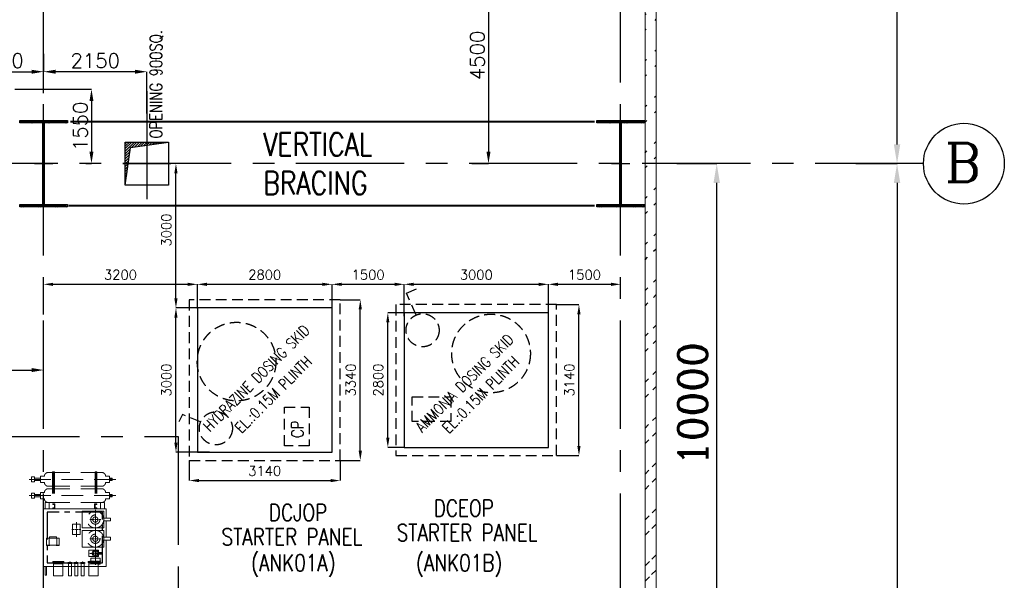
# Model space of a CAD drawing. Header units: inches. Extents: x 0 to 1544102, y 0 to 23144100.
# Tile 90 of 203: x 259840 to 280317, y 132421 to 144079. Entities that reach past the tile are written whole.
import ezdxf

# ---------------------------------------------------------------- set-up
doc = ezdxf.new("R2010")
doc.units = ezdxf.units.IN
doc.header["$LTSCALE"] = 1800
doc.header["$MEASUREMENT"] = 0
for name, pattern in [('CENTER', [2, 1.25, -0.25, 0.25, -0.25]), ('CENTERX2', [4, 2.5, -0.5, 0.5, -0.5]), ('HIDDEN', [0.375, 0.25, -0.125])]:
    doc.linetypes.add(name, pattern=pattern)
doc.layers.get('0').update_dxf_attribs({"color": 253})
for name, color, linetype in [('Aux Cols', 1, 'Continuous'), ('BRACING', 1, 'HIDDEN'), ('CEN', 2, 'CENTER'), ('COL', 1, 'Continuous'), ('GRID', 251, 'CENTER'), ('OPENING', 40, 'Continuous')]:
    doc.layers.add(name, color=color, linetype=linetype)
for name, color, linetype, lineweight in [('DIM', 4, 'Continuous', 18), ('EQPT', 8, 'HIDDEN', 9), ('EQUIP', 8, 'Continuous', 9), ('TEXT', 3, 'Continuous', 18), ('WALL', 6, 'Continuous', 18)]:
    doc.layers.add(name, color=color, linetype=linetype, lineweight=lineweight)
doc.styles.add('ROMANC', font='ROMANC.SHX')
doc.styles.add('ROMANS', font='romans.shx')
doc.dimstyles.new('K2', dxfattribs={"dimtxt": 600, "dimasz": 400, "dimexe": 200, "dimexo": 200, "dimgap": 200, "dimtad": 1, "dimdec": 0, "dimzin": 0, "dimdsep": 46, "dimtxsty": 'ROMANC', "dimcen": 0.09, "dimclrd": 256, "dimclrt": 4, "dimadec": 0, "dimazin": 0, "dimtfac": 1, "dimtdec": 0, "dimtofl": 0, "dimtmove": 1, "dimatfit": 3, "dimfxl": 0.18, "dimtolj": 1, "dimtzin": 0, "dimarcsym": 0})
doc.dimstyles.new('STANDARD1', dxfattribs={"dimtxt": 300, "dimasz": 250, "dimexe": 0, "dimexo": 0, "dimgap": 80, "dimtad": 1, "dimdec": 0, "dimzin": 0, "dimdsep": 46, "dimtxsty": 'ROMANS', "dimcen": 0, "dimclrd": 4, "dimclre": 4, "dimclrt": 4, "dimadec": 0, "dimazin": 0, "dimtfac": 0.09, "dimtdec": 0, "dimtix": 1, "dimtofl": 0, "dimtmove": 0, "dimatfit": 3, "dimfxl": 1, "dimtolj": 1, "dimtzin": 0, "dimarcsym": 0})

# ---------------------------------------------------------------- blocks, each defined once
blk = doc.blocks.new('*D76')
at = {"layer": 'DIM', "color": 0, "lineweight": -2, "transparency": 16777216}
for p, q in [((277231, 141085), (278086, 141085)), ((277231, 111085), (278086, 111085))]:
    blk.add_line(p, q, dxfattribs=at)
at = {"layer": 'DIM', "lineweight": -2, "transparency": 16777216}
blk.add_line((278086, 140685), (278086, 111485), dxfattribs=at)
at = {"layer": 'DIM', "transparency": 16777216}
for points in [[(278020, 140685), (278153, 140685), (278086, 141085)], [(278020, 111485), (278153, 111485), (278086, 111085)]]:
    blk.add_solid(points, dxfattribs=at)
at = {"layer": 'DIM', "color": 4, "transparency": 16777216, "insert": (277586, 126085), "char_height": 600, "attachment_point": 5, "rotation": 90, "style": 'ROMANC'}
blk.add_mtext('\\A1;30000', dxfattribs=at)
blk = doc.blocks.new('*D77')
at = {"layer": 'DIM', "color": 0, "lineweight": -2, "transparency": 16777216}
for p, q in [((277457, 154085), (278086, 154085)), ((277457, 141085), (278086, 141085))]:
    blk.add_line(p, q, dxfattribs=at)
at = {"layer": 'DIM', "lineweight": -2, "transparency": 16777216}
blk.add_line((278086, 141485), (278086, 153685), dxfattribs=at)
at = {"layer": 'DIM', "transparency": 16777216}
for points in [[(278020, 153685), (278153, 153685), (278086, 154085)], [(278020, 141485), (278153, 141485), (278086, 141085)]]:
    blk.add_solid(points, dxfattribs=at)
at = {"layer": 'DIM', "color": 4, "transparency": 16777216, "insert": (277586, 147585), "char_height": 600, "attachment_point": 5, "rotation": 90, "style": 'ROMANC'}
blk.add_mtext('\\A1;13000', dxfattribs=at)
blk = doc.blocks.new('*D62')
at = {"layer": 'DIM', "color": 0, "lineweight": -2, "transparency": 16777216}
for p, q in [((273508, 141085), (274336, 141085)), ((273508, 131085), (274336, 131085))]:
    blk.add_line(p, q, dxfattribs=at)
at = {"layer": 'DIM', "lineweight": -2, "transparency": 16777216}
blk.add_line((274336, 131485), (274336, 140685), dxfattribs=at)
at = {"layer": 'DIM', "transparency": 16777216}
for points in [[(274270, 140685), (274403, 140685), (274336, 141085)], [(274270, 131485), (274403, 131485), (274336, 131085)]]:
    blk.add_solid(points, dxfattribs=at)
at = {"layer": 'DIM', "color": 4, "transparency": 16777216, "insert": (273836, 136085), "char_height": 600, "attachment_point": 5, "rotation": 90, "style": 'ROMANC'}
blk.add_mtext('\\A1;10000', dxfattribs=at)
blk = doc.blocks.new('B-ROW COLUMN')
at = {"layer": 'COL'}
h = blk.add_hatch(dxfattribs=at)
h.set_pattern_fill('ANSI31', color=256, scale=200, style=0)
h.set_pattern_definition([(45, (155648.048, 63141.767), (-17.67767, 17.67767), [])])
h.paths.add_polyline_path([(171095, 85178), (172085, 85178), (172085, 85128), (171095, 85128)])
h.paths.add_polyline_path([(171574, 86878), (171606, 86878), (171606, 85178), (171574, 85178)])
h.paths.add_polyline_path([(171095, 86928), (172085, 86928), (172085, 86878), (171095, 86878)])
blk.add_line((171590, 85128), (171590, 86928))
at = {"layer": 'CEN'}
for p, q in [((171590, 85128), (171590, 86928)), ((171399, 86028), (171782, 86028))]:
    blk.add_line(p, q, dxfattribs=at)
at = {"layer": 'COL'}
for points in [[(171095, 86928), (172085, 86928), (172085, 86878), (171095, 86878)], [(171574, 86878), (171606, 86878), (171606, 85178), (171574, 85178)], [(171095, 85178), (172085, 85178), (172085, 85128), (171095, 85128)]]:
    blk.add_lwpolyline(points, close=True, dxfattribs=at)
blk = doc.blocks.new('*D92')
at = {"layer": 'DIM', "color": 4, "lineweight": -2, "transparency": 16777216}
for p, q in [((256636, 136324), (256636, 136793)), ((256886, 136793), (260086, 136793)), ((260336, 136642), (260336, 136793))]:
    blk.add_line(p, q, dxfattribs=at)
at = {"layer": 'DIM', "color": 4, "transparency": 16777216}
for points in [[(256886, 136835), (256886, 136751), (256636, 136793)], [(260086, 136835), (260086, 136751), (260336, 136793)]]:
    blk.add_solid(points, dxfattribs=at)
at = {"layer": 'DIM', "color": 4, "transparency": 16777216, "insert": (258486, 137023), "char_height": 300, "attachment_point": 5, "style": 'ROMANS'}
blk.add_mtext('\\A1;3700', dxfattribs=at)
blk = doc.blocks.new('*D113')
at = {"layer": 'DIM', "color": 4, "lineweight": -2, "transparency": 16777216}
for p, q in [((260336, 143369), (260336, 142997)), ((262236, 142997), (260586, 142997)), ((262486, 142128), (262486, 142997))]:
    blk.add_line(p, q, dxfattribs=at)
at = {"layer": 'DIM', "color": 4, "transparency": 16777216}
for points in [[(260586, 143038), (260586, 142955), (260336, 142997)], [(262236, 143038), (262236, 142955), (262486, 142997)]]:
    blk.add_solid(points, dxfattribs=at)
at = {"layer": 'DIM', "color": 4, "transparency": 16777216, "insert": (261411, 143227), "char_height": 300, "attachment_point": 5, "style": 'ROMANS'}
blk.add_mtext('\\A1;2150', dxfattribs=at)
blk = doc.blocks.new('*D114')
at = {"layer": 'DIM', "color": 4, "lineweight": -2, "transparency": 16777216}
for p, q in [((258486, 142549), (258486, 142997)), ((258736, 142997), (260086, 142997)), ((260336, 142549), (260336, 142997))]:
    blk.add_line(p, q, dxfattribs=at)
at = {"layer": 'DIM', "color": 4, "transparency": 16777216}
for points in [[(258736, 143038), (258736, 142955), (258486, 142997)], [(260086, 143038), (260086, 142955), (260336, 142997)]]:
    blk.add_solid(points, dxfattribs=at)
at = {"layer": 'DIM', "color": 4, "transparency": 16777216, "insert": (259411, 143227), "char_height": 300, "attachment_point": 5, "style": 'ROMANS'}
blk.add_mtext('\\A1;1850', dxfattribs=at)
blk = doc.blocks.new('*D102')
at = {"layer": 'DIM', "color": 4, "lineweight": -2, "transparency": 16777216}
for p, q in [((259736, 142635), (261333, 142635)), ((261333, 142385), (261333, 141335)), ((261216, 141085), (261333, 141085))]:
    blk.add_line(p, q, dxfattribs=at)
at = {"layer": 'DIM', "color": 4, "transparency": 16777216}
for points in [[(261291, 142385), (261374, 142385), (261333, 142635)], [(261291, 141335), (261374, 141335), (261333, 141085)]]:
    blk.add_solid(points, dxfattribs=at)
at = {"layer": 'DIM', "color": 4, "transparency": 16777216, "insert": (261103, 141860), "char_height": 300, "attachment_point": 5, "rotation": 90, "style": 'ROMANS'}
blk.add_mtext('\\A1;1550', dxfattribs=at)
blk = doc.blocks.new('*D335')
at = {"layer": 'DIM', "color": 0, "lineweight": -2, "transparency": 16777216}
for p, q in [((266336, 138112), (266336, 138576)), ((267836, 138014), (267836, 138576))]:
    blk.add_line(p, q, dxfattribs=at)
at = {"layer": 'DIM', "lineweight": -2, "transparency": 16777216}
blk.add_line((266536, 138576), (267636, 138576), dxfattribs=at)
at = {"layer": 'DIM', "transparency": 16777216}
for points in [[(266536, 138609), (266536, 138542), (266336, 138576)], [(267636, 138609), (267636, 138542), (267836, 138576)]]:
    blk.add_solid(points, dxfattribs=at)
at = {"layer": 'DIM', "color": 4, "transparency": 16777216, "insert": (267086, 138776), "char_height": 200, "attachment_point": 5, "style": 'ROMANC'}
blk.add_mtext('\\A1;1500', dxfattribs=at)
blk = doc.blocks.new('*D336')
at = {"layer": 'DIM', "color": 0, "lineweight": -2, "transparency": 16777216}
for p, q in [((270836, 137960), (270836, 138576)), ((272336, 138314), (272336, 138576))]:
    blk.add_line(p, q, dxfattribs=at)
at = {"layer": 'DIM', "lineweight": -2, "transparency": 16777216}
blk.add_line((271036, 138576), (272136, 138576), dxfattribs=at)
at = {"layer": 'DIM', "transparency": 16777216}
for points in [[(271036, 138609), (271036, 138542), (270836, 138576)], [(272136, 138609), (272136, 138542), (272336, 138576)]]:
    blk.add_solid(points, dxfattribs=at)
at = {"layer": 'DIM', "color": 4, "transparency": 16777216, "insert": (271586, 138776), "char_height": 200, "attachment_point": 5, "style": 'ROMANC'}
blk.add_mtext('\\A1;1500', dxfattribs=at)
blk = doc.blocks.new('*D337')
at = {"layer": 'DIM', "color": 0, "lineweight": -2, "transparency": 16777216}
for p, q in [((263786, 138085), (263090, 138085)), ((263786, 135085), (263090, 135085))]:
    blk.add_line(p, q, dxfattribs=at)
at = {"layer": 'DIM', "lineweight": -2, "transparency": 16777216}
blk.add_line((263090, 135285), (263090, 137885), dxfattribs=at)
at = {"layer": 'DIM', "transparency": 16777216}
for points in [[(263056, 137885), (263123, 137885), (263090, 138085)], [(263056, 135285), (263123, 135285), (263090, 135085)]]:
    blk.add_solid(points, dxfattribs=at)
at = {"layer": 'DIM', "color": 4, "transparency": 16777216, "insert": (262890, 136585), "char_height": 200, "attachment_point": 5, "rotation": 90, "style": 'ROMANC'}
blk.add_mtext('\\A1;3000', dxfattribs=at)
blk = doc.blocks.new('*D338')
at = {"layer": 'DIM', "color": 0, "lineweight": -2, "transparency": 16777216}
for p, q in [((263536, 138085), (263536, 138576)), ((266336, 138053), (266336, 138576))]:
    blk.add_line(p, q, dxfattribs=at)
at = {"layer": 'DIM', "lineweight": -2, "transparency": 16777216}
blk.add_line((263736, 138576), (266136, 138576), dxfattribs=at)
at = {"layer": 'DIM', "transparency": 16777216}
for points in [[(263736, 138609), (263736, 138542), (263536, 138576)], [(266136, 138609), (266136, 138542), (266336, 138576)]]:
    blk.add_solid(points, dxfattribs=at)
at = {"layer": 'DIM', "color": 4, "transparency": 16777216, "insert": (264936, 138776), "char_height": 200, "attachment_point": 5, "style": 'ROMANC'}
blk.add_mtext('\\A1;2800', dxfattribs=at)
blk = doc.blocks.new('*D339')
at = {"layer": 'DIM', "color": 0, "lineweight": -2, "transparency": 16777216}
for p, q in [((260336, 137946), (260336, 138576)), ((263536, 138073), (263536, 138576))]:
    blk.add_line(p, q, dxfattribs=at)
at = {"layer": 'DIM', "lineweight": -2, "transparency": 16777216}
blk.add_line((260536, 138576), (263336, 138576), dxfattribs=at)
at = {"layer": 'DIM', "transparency": 16777216}
for points in [[(260536, 138609), (260536, 138542), (260336, 138576)], [(263336, 138609), (263336, 138542), (263536, 138576)]]:
    blk.add_solid(points, dxfattribs=at)
at = {"layer": 'DIM', "color": 4, "transparency": 16777216, "insert": (261936, 138776), "char_height": 200, "attachment_point": 5, "style": 'ROMANC'}
blk.add_mtext('\\A1;3200', dxfattribs=at)
blk = doc.blocks.new('*D340')
at = {"layer": 'DIM', "color": 0, "lineweight": -2, "transparency": 16777216}
for p, q in [((267836, 137985), (267496, 137985)), ((267836, 135185), (267496, 135185))]:
    blk.add_line(p, q, dxfattribs=at)
at = {"layer": 'DIM', "lineweight": -2, "transparency": 16777216}
blk.add_line((267496, 135385), (267496, 137785), dxfattribs=at)
at = {"layer": 'DIM', "transparency": 16777216}
for points in [[(267462, 137785), (267529, 137785), (267496, 137985)], [(267462, 135385), (267529, 135385), (267496, 135185)]]:
    blk.add_solid(points, dxfattribs=at)
at = {"layer": 'DIM', "color": 4, "transparency": 16777216, "insert": (267296, 136585), "char_height": 200, "attachment_point": 5, "rotation": 90, "style": 'ROMANC'}
blk.add_mtext('\\A1;2800', dxfattribs=at)
blk = doc.blocks.new('*D341')
at = {"layer": 'DIM', "color": 0, "lineweight": -2, "transparency": 16777216}
for p, q in [((267836, 137914), (267836, 138576)), ((270836, 137860), (270836, 138576))]:
    blk.add_line(p, q, dxfattribs=at)
at = {"layer": 'DIM', "lineweight": -2, "transparency": 16777216}
blk.add_line((268036, 138576), (270636, 138576), dxfattribs=at)
at = {"layer": 'DIM', "transparency": 16777216}
for points in [[(268036, 138609), (268036, 138542), (267836, 138576)], [(270636, 138609), (270636, 138542), (270836, 138576)]]:
    blk.add_solid(points, dxfattribs=at)
at = {"layer": 'DIM', "color": 4, "transparency": 16777216, "insert": (269336, 138776), "char_height": 200, "attachment_point": 5, "style": 'ROMANC'}
blk.add_mtext('\\A1;3000', dxfattribs=at)
blk = doc.blocks.new('*D342')
at = {"layer": 'DIM', "color": 0, "lineweight": -2, "transparency": 16777216}
for p, q in [((263303, 141085), (263090, 141085)), ((263292, 138085), (263090, 138085))]:
    blk.add_line(p, q, dxfattribs=at)
at = {"layer": 'DIM', "lineweight": -2, "transparency": 16777216}
blk.add_line((263090, 138285), (263090, 140885), dxfattribs=at)
at = {"layer": 'DIM', "transparency": 16777216}
for points in [[(263056, 140885), (263123, 140885), (263090, 141085)], [(263056, 138285), (263123, 138285), (263090, 138085)]]:
    blk.add_solid(points, dxfattribs=at)
at = {"layer": 'DIM', "color": 4, "transparency": 16777216, "insert": (262890, 139705), "char_height": 200, "attachment_point": 5, "rotation": 90, "style": 'ROMANC'}
blk.add_mtext('\\A1;3000', dxfattribs=at)
blk = doc.blocks.new('*D343')
at = {"layer": 'DIM', "color": 0, "lineweight": -2, "transparency": 16777216}
for p, q in [((263366, 134915), (263366, 134495)), ((266506, 134915), (266506, 134495))]:
    blk.add_line(p, q, dxfattribs=at)
at = {"layer": 'DIM', "lineweight": -2, "transparency": 16777216}
blk.add_line((263566, 134495), (266306, 134495), dxfattribs=at)
at = {"layer": 'DIM', "transparency": 16777216}
for points in [[(263566, 134528), (263566, 134462), (263366, 134495)], [(266306, 134528), (266306, 134462), (266506, 134495)]]:
    blk.add_solid(points, dxfattribs=at)
at = {"layer": 'DIM', "color": 4, "transparency": 16777216, "insert": (264936, 134695), "char_height": 200, "attachment_point": 5, "style": 'ROMANC'}
blk.add_mtext('\\A1;3140', dxfattribs=at)
blk = doc.blocks.new('*D344')
at = {"layer": 'DIM', "color": 0, "lineweight": -2, "transparency": 16777216}
for p, q in [((271006, 138155), (271471, 138155)), ((271006, 135015), (271471, 135015))]:
    blk.add_line(p, q, dxfattribs=at)
at = {"layer": 'DIM', "lineweight": -2, "transparency": 16777216}
blk.add_line((271471, 135215), (271471, 137955), dxfattribs=at)
at = {"layer": 'DIM', "transparency": 16777216}
for points in [[(271437, 137955), (271504, 137955), (271471, 138155)], [(271437, 135215), (271504, 135215), (271471, 135015)]]:
    blk.add_solid(points, dxfattribs=at)
at = {"layer": 'DIM', "color": 4, "transparency": 16777216, "insert": (271271, 136585), "char_height": 200, "attachment_point": 5, "rotation": 90, "style": 'ROMANC'}
blk.add_mtext('\\A1;3140', dxfattribs=at)
blk = doc.blocks.new('*D345')
at = {"layer": 'DIM', "color": 0, "lineweight": -2, "transparency": 16777216}
for p, q in [((266506, 138255), (266924, 138255)), ((266506, 134915), (266924, 134915))]:
    blk.add_line(p, q, dxfattribs=at)
at = {"layer": 'DIM', "lineweight": -2, "transparency": 16777216}
blk.add_line((266924, 135115), (266924, 138055), dxfattribs=at)
at = {"layer": 'DIM', "transparency": 16777216}
for points in [[(266890, 138055), (266957, 138055), (266924, 138255)], [(266890, 135115), (266957, 135115), (266924, 134915)]]:
    blk.add_solid(points, dxfattribs=at)
at = {"layer": 'DIM', "color": 4, "transparency": 16777216, "insert": (266724, 136585), "char_height": 200, "attachment_point": 5, "rotation": 90, "style": 'ROMANC'}
blk.add_mtext('\\A1;3340', dxfattribs=at)
blk = doc.blocks.new('*D403')
at = {"layer": 'DIM', "color": 4, "lineweight": -2, "transparency": 16777216}
for p, q in [((268868, 145585), (269589, 145585)), ((269589, 145335), (269589, 141335)), ((269246, 141085), (269589, 141085))]:
    blk.add_line(p, q, dxfattribs=at)
at = {"layer": 'DIM', "color": 4, "transparency": 16777216}
for points in [[(269548, 145335), (269631, 145335), (269589, 145585)], [(269548, 141335), (269631, 141335), (269589, 141085)]]:
    blk.add_solid(points, dxfattribs=at)
at = {"layer": 'DIM', "color": 4, "transparency": 16777216, "insert": (269359, 143335), "char_height": 300, "attachment_point": 5, "rotation": 90, "style": 'ROMANS'}
blk.add_mtext('\\A1;4500', dxfattribs=at)
blk = doc.blocks.new('oil unit for HPBP')
at = {"layer": 'EQPT'}
for p, q in [((1355204, 392035), (1355204, 392143)), ((1355204, 392143), (1355264, 392143)), ((1355264, 392035), (1355264, 392143)), ((1355392, 392025), (1355392, 392153)), ((1355392, 392153), (1355472, 392153)), ((1355552, 392233), (1356664, 392233)), ((1355642, 392248), (1355642, 391582)), ((1355642, 392248), (1355682, 392248)), ((1355662, 392248), (1355662, 391582)), ((1355682, 392248), (1355682, 391582)), ((1356525, 392248), (1356525, 391582)), ((1356565, 392248), (1356525, 392248)), ((1356545, 392248), (1356545, 391582)), ((1356565, 392248), (1356565, 391582)), ((1356824, 392153), (1356744, 392153)), ((1356824, 392025), (1356824, 392153)), ((1355154, 392089), (1356954, 392089)), ((1355204, 392035), (1355264, 392035)), ((1355264, 392113), (1355392, 392113)), ((1355264, 392065), (1355392, 392065)), ((1355392, 392025), (1355472, 392025)), ((1355552, 391945), (1356664, 391945)), ((1356824, 392025), (1356744, 392025)), ((1356884, 392113), (1356824, 392113)), ((1356884, 392103), (1356824, 392103)), ((1356884, 392075), (1356824, 392075)), ((1356884, 392065), (1356824, 392065)), ((1356884, 392113), (1356884, 392065)), ((1355154, 391751), (1356954, 391751)), ((1355204, 391697), (1355204, 391805)), ((1355204, 391805), (1355264, 391805)), ((1355264, 391697), (1355264, 391805)), ((1355264, 391775), (1355392, 391775)), ((1355264, 391727), (1355392, 391727)), ((1355392, 391687), (1355392, 391815)), ((1355392, 391815), (1355472, 391815)), ((1355552, 391895), (1356664, 391895)), ((1356824, 391815), (1356744, 391815)), ((1356824, 391687), (1356824, 391815)), ((1356884, 391775), (1356824, 391775)), ((1356884, 391765), (1356824, 391765)), ((1356884, 391737), (1356824, 391737)), ((1356884, 391727), (1356824, 391727)), ((1356884, 391775), (1356884, 391727)), ((1355204, 391697), (1355264, 391697)), ((1355392, 391687), (1355472, 391687)), ((1355552, 391607), (1356664, 391607)), ((1355642, 391582), (1355692, 391582)), ((1355646, 391566), (1355646, 391566)), ((1355646, 391566), (1355681, 391566)), ((1355681, 391566), (1355681, 391496)), ((1356565, 391582), (1356515, 391582)), ((1356565, 391582), (1356515, 391582)), ((1356561, 391566), (1356526, 391566)), ((1356526, 391566), (1356526, 391496)), ((1356561, 391566), (1356561, 391566)), ((1356824, 391687), (1356744, 391687)), ((1355646, 391496), (1355681, 391496)), ((1356561, 391496), (1356526, 391496)), ((1355571, 390863), (1355571, 390724)), ((1355730, 390863), (1355730, 390724)), ((1355662, 390335), (1355858, 390335)), ((1356398, 390335), (1356593, 390335))]:
    blk.add_line(p, q, dxfattribs=at)
at = {"layer": 'EQPT', "linetype": 'CENTERX2', "ltscale": 0.01}
for p, q in [((1356531, 391454), (1356531, 390312)), ((1356139, 391200), (1356139, 390897)), ((1356647, 391254), (1356416, 391254)), ((1356041, 391050), (1356236, 391050)), ((1356647, 390854), (1356416, 390854)), ((1356647, 390550), (1356416, 390550)), ((1356647, 390389), (1356416, 390389))]:
    blk.add_line(p, q, dxfattribs=at)
at = {"layer": 'EQPT'}
for points in [[(1355486, 391607), (1355571, 391607), (1355571, 391479), (1355486, 391479)], [(1356721, 391607), (1356636, 391607), (1356636, 391479), (1356721, 391479)], [(1356256, 391079), (1356256, 391429), (1356706, 391429), (1356706, 391079)], [(1356058, 391155), (1356219, 391155), (1356219, 390944), (1356058, 390944)], [(1356706, 391285), (1356843, 391285), (1356843, 391224), (1356706, 391224)], [(1356256, 390679), (1356256, 391029), (1356706, 391029), (1356706, 390679)], [(1355518, 390863), (1355782, 390863), (1355782, 390724), (1355518, 390724)], [(1355587, 390724), (1355518, 390724), (1355518, 390711), (1355587, 390711)], [(1355576, 390863), (1355725, 390863), (1355725, 390894), (1355576, 390894)], [(1355714, 390724), (1355782, 390724), (1355782, 390711), (1355714, 390711)], [(1356706, 390885), (1356843, 390885), (1356843, 390824), (1356706, 390824)], [(1356596, 390615), (1356398, 390615), (1356398, 390486), (1356596, 390486)], [(1356596, 390567), (1356662, 390567), (1356662, 390533), (1356596, 390533)], [(1355647, 390384), (1355874, 390384), (1355874, 390359), (1355647, 390359)], [(1355662, 390359), (1355858, 390359), (1355858, 390083), (1355662, 390083)], [(1355962, 390359), (1356043, 390359), (1356043, 390338), (1355962, 390338)], [(1355991, 390367), (1356014, 390367), (1356014, 390359), (1355991, 390359)], [(1355998, 390371), (1356007, 390371), (1356007, 390367), (1355998, 390367)], [(1356094, 390359), (1356176, 390359), (1356176, 390338), (1356094, 390338)], [(1356123, 390367), (1356147, 390367), (1356147, 390359), (1356123, 390359)], [(1356131, 390371), (1356139, 390371), (1356139, 390367), (1356131, 390367)], [(1356226, 390359), (1356308, 390359), (1356308, 390338), (1356226, 390338)], [(1356255, 390367), (1356279, 390367), (1356279, 390359), (1356255, 390359)], [(1356263, 390371), (1356271, 390371), (1356271, 390367), (1356263, 390367)], [(1356382, 390384), (1356609, 390384), (1356609, 390359), (1356382, 390359)], [(1356398, 390359), (1356593, 390359), (1356593, 390083), (1356398, 390083)], [(1355486, 390279), (1355518, 390279), (1355518, 390096), (1355486, 390096)]]:
    blk.add_lwpolyline(points, close=True, dxfattribs=at)
for points in [[(1355646, 391566), (1355646, 391582), (1355692, 391582), (1355692, 391479), (1355646, 391479), (1355646, 391496)], [(1356561, 391566), (1356561, 391582), (1356515, 391582), (1356515, 391479), (1356561, 391479), (1356561, 391496)], [(1355971, 390359), (1356034, 390359)], [(1356034, 390338), (1356034, 390083), (1355971, 390083), (1355971, 390338)], [(1356104, 390359), (1356166, 390359)], [(1356166, 390338), (1356166, 390083), (1356104, 390083), (1356104, 390338)], [(1356236, 390359), (1356299, 390359)], [(1356299, 390338), (1356299, 390083), (1356236, 390083), (1356236, 390338)], [(1356593, 390324), (1356633, 390324), (1356633, 390454), (1356435, 390454), (1356435, 390384)]]:
    blk.add_lwpolyline(points, dxfattribs=at)
for centre, radius in [((1356531, 391254), 175), ((1356531, 391254), 96.2), ((1356531, 391254), 54.3), ((1356531, 390854), 175), ((1356531, 390854), 96.2), ((1356531, 390854), 54.3), ((1356531, 390550), 64.6), ((1356531, 390550), 40.4)]:
    blk.add_circle(centre, radius, dxfattribs=at)
for centre, start, end in [((1355552, 392153), 90, 180), ((1356664, 392153), 0, 90), ((1355552, 392025), 180, 270), ((1356664, 392025), 270, 0), ((1355552, 391815), 90, 180), ((1356664, 391815), 0, 90), ((1355552, 391687), 180, 270), ((1356664, 391687), 270, 0)]:
    blk.add_arc(centre, 80, start, end, dxfattribs=at)
at = {"layer": 'EQUIP'}
for points in [[(1356754, 390824), (1356754, 390279), (1355454, 390279), (1355454, 391479), (1356754, 391479), (1356754, 391285)], [(1356754, 391224), (1356754, 390885)]]:
    blk.add_lwpolyline(points, dxfattribs=at)
blk = doc.blocks.new('A$C3EFD54E1')
at = {"layer": 'CEN'}
blk.add_lwpolyline([(4300, 45), (0, 45), (0, 4245), (4300, 4245)], close=True, dxfattribs=at)
at = {"layer": 'CEN', "ltscale": 0.25}
blk.add_lwpolyline([(1575, 1620), (2725, 1620), (2725, 2670), (1575, 2670)], close=True, dxfattribs=at)
at = {"layer": 'Aux Cols'}
blk.add_blockref('oil unit for HPBP', (-1353954, -388734), dxfattribs=at)
at = {"layer": 'TEXT', "style": 'ROMANS', "width": 0.75}
for s, p in [('OIL SUPPLY UNITS', (776, 685)), ('FOR HPBP VALVES', (810, 242))]:
    blk.add_text(s, height=300, dxfattribs=at).set_placement(p)

msp = doc.modelspace()

# ---------------------------------------------------------------- hatches: boundary and pattern name
h = msp.add_hatch()
h.set_pattern_fill('ANSI32', color=256, scale=1800, style=0)
h.set_pattern_definition([(45, (0, -2662.84), (-477.2971, 477.2971), []), (45, (318.2, -2662.84), (-477.2971, 477.2971), [])])
edge = h.paths.add_edge_path()
edge.add_line((273076.2, 109694.89), (273076.2, 147929.68))
edge.add_line((272846.2, 109924.89), (272846.2, 147929.68))
at = {"layer": 'OPENING'}
h = msp.add_hatch(dxfattribs=at)
h.set_pattern_fill('ANSI31', color=8, scale=300, style=0)
h.set_pattern_definition([(45, (108716.496, 56861.817), (-26.516504, 26.516504), [])])
h.paths.add_polyline_path([(262099.44, 141084.89), (262036.2, 141084.89), (262036.2, 140634.89)])
h.paths.add_polyline_path([(262147.1, 141423.99), (262486.2, 141471.65), (262486.2, 141534.89), (262036.2, 141534.89), (262036.2, 141084.89), (262099.44, 141084.89)])
h.paths.add_polyline_path([(262936.2, 141534.89), (262486.2, 141534.89), (262486.2, 141471.65)])

# ---------------------------------------------------------------- linework, layer by layer
at = {"color": 1, "linetype": 'HIDDEN', "ltscale": 0.5}
for p, q in [((267885.15, 138390.76), (268150.09, 138505.29)), ((268082.17, 137936.16), (267885.15, 138390.76)), ((263228.77, 135867.85), (263151.78, 135713.92)), ((263602.66, 135713.16), (263228.77, 135867.85))]:
    msp.add_line(p, q, dxfattribs=at)
for points in [[(263366.03, 134915.07), (266506.03, 134915.07), (266506.03, 138255.07), (263366.03, 138255.07)], [(267666.03, 135015.07), (271006.03, 135015.07), (271006.03, 138155.07), (267666.03, 138155.07)], [(268002.82, 135721.08), (268002.82, 136236.74), (268808.6, 136236.74), (268808.6, 135721.08)], [(265346.67, 136022.59), (265862.33, 136022.59), (265862.33, 135216.81), (265346.67, 135216.81)]]:
    msp.add_lwpolyline(points, close=True, dxfattribs=at)
at = {"color": 1}
for points in [[(263536.03, 135085.07), (266336.03, 135085.07), (266336.03, 138085.07), (263536.03, 138085.07)], [(267836.03, 135185.07), (270836.03, 135185.07), (270836.03, 137985.07), (267836.03, 137985.07)]]:
    msp.add_lwpolyline(points, close=True, dxfattribs=at)
msp.add_circle((279476.54, 141084.89), 840.34)
msp.add_circle((279476.54, 141084.89), 840.34)
at = {"color": 1, "linetype": 'HIDDEN', "ltscale": 0.5}
for centre, radius in [((268218.88, 137620.73), 343.77), ((269642.79, 137137.77), 817.68), ((264350.48, 136969.21), 817.68), ((263920.32, 135581.74), 343.77)]:
    msp.add_circle(centre, radius, dxfattribs=at)
at = {"layer": 'BRACING', "const_width": 40}
for points in [[(260894.18, 141959.89), (271795.99, 141959.89)], [(260860.79, 140209.89), (271795.42, 140209.89)]]:
    msp.add_lwpolyline(points, dxfattribs=at)
at = {"layer": 'CEN'}
for p, q in [((262486.2, 142594.04), (262486.2, 140335.3)), ((261986.2, 141084.89), (262986.2, 141084.89))]:
    msp.add_line(p, q, dxfattribs=at)
at = {"layer": 'GRID'}
for p, q in [((260336.2, 103174.13), (260336.2, 157584.89)), ((272336.2, 103174.13), (272336.2, 157584.89)), ((278636.2, 141084.89), (143536.2, 141084.89))]:
    msp.add_line(p, q, dxfattribs=at)
at = {"layer": 'OPENING'}
msp.add_lwpolyline([(262036.2, 141534.89), (262936.2, 141534.89), (262936.2, 140634.89), (262036.2, 140634.89)], close=True, dxfattribs=at)
msp.add_lwpolyline([(262036.2, 140634.89), (262147.1, 141423.99), (262936.2, 141534.89)], dxfattribs=at)
at = {"layer": 'WALL'}
for p, q in [((272846.2, 109924.89), (272846.2, 147929.68)), ((273076.2, 109694.89), (273076.2, 147929.68))]:
    msp.add_line(p, q, dxfattribs=at)

# ---------------------------------------------------------------- block references
for name, p in [('B-ROW COLUMN', (88745.97, 55057.26)), ('B-ROW COLUMN', (100745.97, 55057.26)), ('A$C3EFD54E1', (258836.2, 131164.89))]:
    msp.add_blockref(name, p)

# ---------------------------------------------------------------- texts
at = {"layer": 'TEXT', "style": 'ROMANS', "width": 0.8}
for s, p in [('OPENING 900SQ.', (262799.66, 141607.58)), ('CP', (265740.98, 135381.96))]:
    msp.add_text(s, height=250, rotation=90, dxfattribs=at).set_placement(p)
at = {"layer": 'TEXT', "style": 'ROMANC'}
msp.add_text('B', height=800, dxfattribs=at).set_placement((279078.8, 140708.83))
at = {"layer": 'TEXT', "color": 3, "style": 'ROMANS', "width": 0.8}
for s, p in [('HYDRAZINE DOSING SKID', (263791.51, 135495.7)), ('AMMONIA DOSING SKID', (268212.03, 135483.53)), ('EL.:0.15M PLINTH', (264453.32, 135462.53)), ('EL.:0.15M PLINTH', (268764.48, 135458.62))]:
    msp.add_text(s, height=225, rotation=45, dxfattribs=at).set_placement(p)
for s, p in [('DCJOP', (265023.17, 133654.35)), ('DCEOP', (268451.95, 133745.42)), ('STARTER PANEL', (267681.78, 133237.32)), ('STARTER PANEL', (264038.21, 133148.54)), ('(ANK01A)', (264651.66, 132610.9)), ('(ANK01B)', (268080.44, 132610.9))]:
    msp.add_text(s, height=350, dxfattribs=at).set_placement(p)
at = {"layer": 'TEXT', "insert": (264905.02, 141724.89), "char_height": 480, "width": 2515.419, "attachment_point": 1, "style": 'ROMANS'}
msp.add_mtext('{\\W0.8;VERTICAL BRACING}', dxfattribs=at)

# ---------------------------------------------------------------- dimensions: what is measured, and where the dimension line sits
at = {"layer": 'DIM'}
for base, p1, p2, override, picture, middle in [((278086.2, 154084.89), (277456.56, 141084.89), (277456.56, 154084.89), {"dimexe": 0, "dimexo": 0}, '*D77', (277586.2, 147584.89)), ((274336.2, 141084.89), (273508.03, 131084.89), (273508.03, 141084.89), {"dimexe": 0, "dimexo": 0}, '*D62', (273836.2, 136084.89)), ((278086.2, 111084.89), (277230.92, 141084.89), (277230.92, 111084.89), {"dimexe": 0, "dimexo": 0}, '*D76', (277586.2, 126084.89)), ((266923.6, 138255.07), (266506.03, 134915.07), (266506.03, 138255.07), {"dimtxt": 200, "dimasz": 200, "dimexe": 0, "dimexo": 0, "dimgap": 100, "dimtmove": 0, "dimarcsym": 2}, '*D345', (266723.6, 136585.07)), ((263089.83, 138085.07), (263786.03, 135085.07), (263786.03, 138085.07), {"dimtxt": 200, "dimasz": 200, "dimexe": 0, "dimexo": 0, "dimgap": 100, "dimtmove": 0, "dimarcsym": 2}, '*D337', (262889.83, 136585.07)), ((271470.69, 138155.07), (271006.03, 135015.07), (271006.03, 138155.07), {"dimtxt": 200, "dimasz": 200, "dimexe": 0, "dimexo": 0, "dimgap": 100, "dimtmove": 0, "dimarcsym": 2}, '*D344', (271270.69, 136585.07)), ((267495.62, 137985.07), (267836.03, 135185.07), (267836.03, 137985.07), {"dimtxt": 200, "dimasz": 200, "dimexe": 0, "dimexo": 0, "dimgap": 100, "dimtmove": 0, "dimarcsym": 2}, '*D340', (267295.62, 136585.07))]:
    dim = msp.add_linear_dim(base=base, p1=p1, p2=p2, angle=90, dimstyle='K2', override=override, dxfattribs=at)
    dim.commit()
    dim.dimension.update_dxf_attribs({"geometry": picture, "text_midpoint": middle})
for base, p1, p2, picture, middle in [((269589.43, 141084.89), (268868.17, 145584.89), (269245.75, 141084.89), '*D403', (269359.43, 143334.89)), ((261332.61, 141084.89), (259736.2, 142634.89), (261216.12, 141084.89), '*D102', (261102.61, 141859.89))]:
    dim = msp.add_linear_dim(base=base, p1=p1, p2=p2, angle=90, dimstyle='STANDARD1', dxfattribs=at)
    dim.commit()
    dim.dimension.update_dxf_attribs({"geometry": picture, "text_midpoint": middle})
for base, p1, p2, picture, middle in [((260336.2, 142996.74), (258486.2, 142549.19), (260336.2, 142549.19), '*D114', (259411.2, 143226.74)), ((260336.2, 142996.74), (262486.2, 142127.56), (260336.2, 143369.36), '*D113', (261411.2, 143226.74)), ((260336.2, 136793.12), (256636.2, 136324.34), (260336.2, 136641.84), '*D92', (258486.2, 137023.12))]:
    dim = msp.add_linear_dim(base=base, p1=p1, p2=p2, dimstyle='STANDARD1', dxfattribs=at)
    dim.commit()
    dim.dimension.update_dxf_attribs({"geometry": picture, "text_midpoint": middle})
dim = msp.add_linear_dim(base=(263089.83, 141084.89), p1=(263292.34, 138085.07), p2=(263303.01, 141084.89), angle=90, dimstyle='K2', override={"dimtxt": 200, "dimasz": 200, "dimexe": 0, "dimexo": 0, "dimgap": 100, "dimtmove": 0, "dimarcsym": 2}, dxfattribs=at)
dim.commit()
dim.dimension.update_dxf_attribs({"geometry": '*D342', "text_midpoint": (263089.83, 139705.3), "dimtype": 160})
for base, p1, p2, picture, middle in [((263536.03, 138575.58), (260336.2, 137946.15), (263536.03, 138072.95), '*D339', (261936.11, 138775.58)), ((266336.03, 138575.58), (263536.03, 138085.07), (266336.03, 138053.39), '*D338', (264936.03, 138775.58)), ((270836.03, 138575.58), (267836.03, 137913.8), (270836.03, 137860.01), '*D341', (269336.03, 138775.58)), ((266506.03, 134494.99), (263366.03, 134915.07), (266506.03, 134915.07), '*D343', (264936.03, 134694.99))]:
    dim = msp.add_linear_dim(base=base, p1=p1, p2=p2, dimstyle='K2', override={"dimtxt": 200, "dimasz": 200, "dimexe": 0, "dimexo": 0, "dimgap": 100, "dimtmove": 0, "dimarcsym": 2}, dxfattribs=at)
    dim.commit()
    dim.dimension.update_dxf_attribs({"geometry": picture, "text_midpoint": middle})
for base, p1, p2, picture, middle in [((267836.03, 138575.58), (266336.03, 138112.31), (267836.03, 138013.8), '*D335', (267086.03, 138575.58)), ((272336.2, 138575.58), (270836.03, 137960.01), (272336.2, 138314.4), '*D336', (271586.11, 138575.58))]:
    dim = msp.add_linear_dim(base=base, p1=p1, p2=p2, dimstyle='K2', override={"dimtxt": 200, "dimasz": 200, "dimexe": 0, "dimexo": 0, "dimgap": 100, "dimtmove": 0, "dimarcsym": 2}, dxfattribs=at)
    dim.commit()
    dim.dimension.update_dxf_attribs({"geometry": picture, "text_midpoint": middle, "dimtype": 160})

doc.saveas('drawing.dxf')
